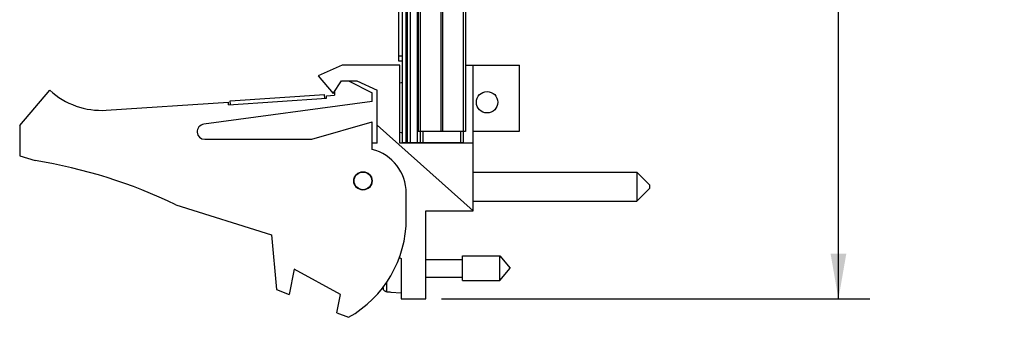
# Model space of a CAD drawing. Header units: inches. Extents: x 0.2 to 16.8, y 0.1 to 10.8.
# Tile 2 of 10: x 6.9 to 10.8, y 2.6 to 3.8. Entities that reach past the tile are written whole.
import ezdxf

# ---------------------------------------------------------------- set-up
doc = ezdxf.new("R2010")
doc.units = ezdxf.units.IN
doc.header["$LTSCALE"] = 0.935
doc.header["$MEASUREMENT"] = 0
doc.layers.get('0').update_dxf_attribs({"linetype": 'CONTINUOUS'})
doc.layers.add('DIMENSIONS', color=7, linetype='CONTINUOUS')
doc.styles.get("Standard").update_dxf_attribs({"font": 'txt', "width": 0.8})
doc.dimstyles.new('DIMSTYLE_2', dxfattribs={"dimtxt": 0.125, "dimasz": 0.18, "dimexe": 0.18, "dimexo": 0.0625, "dimgap": 0.09, "dimtad": 0, "dimtih": 1, "dimtoh": 1, "dimdec": 3, "dimzin": 4, "dimdsep": 46, "dimtxsty": 'STANDARD', "dimblk": '_FILLED', "dimblk1": '_FILLED', "dimblk2": '_FILLED', "dimcen": 0.09, "dimadec": 0, "dimazin": 0, "dimtp": 0.001, "dimtm": 0.001, "dimtfac": 1, "dimtdec": 3, "dimtofl": 0, "dimtmove": 0, "dimatfit": 3, "dimldrblk": '_FILLED', "dimfxl": 1, "dimtolj": 1, "dimtzin": 4, "dimarcsym": 0})

# ---------------------------------------------------------------- blocks, each defined once
blk = doc.blocks.new('_FILLED')
at = {"color": 0, "linetype": 'BYBLOCK'}
blk.add_solid([(0, 0), (-1, 0.174), (-1, -0.174)], dxfattribs=at)
blk = doc.blocks.new('*D13')
at = {"layer": 'DIMENSIONS', "color": 2, "linetype": 'CONTINUOUS'}
for p, q in [((8.5762, 7.7413), (10.2741, 7.7413)), ((10.1491, 7.7413), (10.1491, 5.4535)), ((10.1491, 2.6764), (10.1491, 5.2035)), ((8.5736, 2.6764), (10.2741, 2.6764))]:
    blk.add_line(p, q, dxfattribs=at)
at = {"layer": 'DIMENSIONS', "color": 2, "linetype": 'CONTINUOUS', "xscale": 0.18, "yscale": 0.18, "zscale": 0.18}
for p, rotation in [((10.1491, 7.7413), 90), ((10.1491, 2.6764), 270)]:
    blk.add_blockref('_FILLED', p, dxfattribs=dict(at, rotation=rotation))
at = {"layer": 'DIMENSIONS', "color": 2, "linetype": 'CONTINUOUS', "width": 0.8}
for s, p in [('[', (10.0616, 5.266)), (']', (10.7616, 5.266)), ('5.065', (9.4366, 5.266)), ('128.65', (10.1616, 5.266))]:
    blk.add_text(s, height=0.125, dxfattribs=at).set_placement(p)

msp = doc.modelspace()

# ---------------------------------------------------------------- linework, layer by layer
at = {"color": 7, "linetype": 'CONTINUOUS'}
for p, q in [((8.4187, 3.2983), (8.4187, 7.7413)), ((8.4307, 7.7413), (8.4307, 3.2983)), ((8.4367, 7.7413), (8.4367, 3.2983)), ((8.4487, 7.7413), (8.4487, 3.2983)), ((8.4779, 3.2983), (8.4779, 7.7413)), ((8.4037, 3.6213), (8.4037, 7.7313)), ((8.4797, 7.3413), (8.4797, 3.3413)), ((8.4887, 7.3413), (8.4887, 3.3413)), ((8.5706, 7.3413), (8.5706, 3.3413)), ((8.5769, 7.3413), (8.5769, 3.3413)), ((8.6588, 7.3413), (8.6588, 3.3413)), ((8.6677, 7.3413), (8.6677, 3.3413)), ((8.4187, 3.6413), (8.4037, 3.6413)), ((8.1781, 3.6054), (8.0831, 3.5624)), ((8.4081, 3.6054), (8.1781, 3.6054)), ((8.4187, 3.6213), (8.4037, 3.6213)), ((8.4081, 3.2954), (8.4081, 3.6054)), ((8.6677, 3.6054), (8.8831, 3.6054)), ((8.6991, 3.0264), (8.6991, 3.6054)), ((8.8831, 3.3424), (8.8831, 3.6054)), ((8.0831, 3.5624), (8.1431, 3.4924)), ((8.1431, 3.4924), (8.1763, 3.5424)), ((8.1763, 3.5424), (8.2363, 3.5424)), ((8.2041, 3.5424), (8.2981, 3.4954)), ((8.2363, 3.5424), (8.3181, 3.5054)), ((6.8981, 3.3654), (7.0181, 3.5054)), ((7.7342, 3.4633), (8.1084, 3.4878)), ((8.1093, 3.4728), (8.1084, 3.4878)), ((8.1162, 3.4833), (8.1481, 3.4854)), ((8.1168, 3.4733), (8.1162, 3.4833)), ((8.1481, 3.4999), (8.1481, 3.4854)), ((8.2981, 3.4604), (8.2981, 3.4954)), ((8.3181, 3.2954), (8.3181, 3.5054)), ((7.2417, 3.426), (7.727, 3.4578)), ((8.2981, 3.4604), (7.6291, 3.3701)), ((7.7277, 3.4478), (7.727, 3.4578)), ((7.7277, 3.4478), (8.1168, 3.4733)), ((7.7351, 3.4483), (7.7342, 3.4633)), ((6.8981, 3.3654), (6.8981, 3.2454)), ((8.0581, 3.3104), (8.2981, 3.3804)), ((8.2981, 3.2704), (8.2981, 3.3804)), ((8.6991, 3.0264), (8.3181, 3.367)), ((8.6677, 3.3413), (8.4797, 3.3413)), ((8.4887, 3.3413), (8.4887, 3.2983)), ((8.4987, 3.3413), (8.4987, 3.2983)), ((8.6487, 3.3413), (8.6487, 3.2983)), ((8.6587, 3.3413), (8.6587, 3.2983)), ((8.6991, 3.3424), (8.8831, 3.3424)), ((7.6331, 3.3104), (8.0581, 3.3104)), ((8.3181, 3.2954), (8.2981, 3.2954)), ((8.6991, 3.2954), (8.4081, 3.2954)), ((8.4187, 3.2983), (8.6587, 3.2983)), ((8.5131, 3.2983), (8.5131, 3.2954)), ((6.8981, 3.2454), (6.9601, 3.2259)), ((8.6991, 3.1802), (9.3491, 3.1802)), ((9.3491, 3.1802), (9.3991, 3.1302)), ((9.3491, 3.1802), (9.3491, 3.0652)), ((9.3991, 3.1302), (9.3991, 3.1152)), ((8.4331, 2.9954), (8.4331, 3.0961)), ((9.3491, 3.0652), (9.3991, 3.1152)), ((7.5181, 3.0501), (7.8981, 2.9304)), ((8.6991, 3.0652), (9.3491, 3.0652)), ((8.5111, 3.0264), (8.6991, 3.0264)), ((8.5111, 2.6764), (8.5111, 3.0264)), ((7.8981, 2.9304), (7.9181, 2.7134)), ((8.4053, 2.8429), (8.4131, 2.8364)), ((8.4131, 2.8364), (8.4131, 2.6764)), ((8.5111, 2.8334), (8.6568, 2.8334)), ((8.6568, 2.8476), (8.8049, 2.8476)), ((8.6568, 2.7492), (8.6568, 2.8476)), ((8.8049, 2.8476), (8.8462, 2.7984)), ((8.8049, 2.7492), (8.8049, 2.8476)), ((7.9881, 2.7942), (7.9681, 2.6942)), ((8.1721, 2.6942), (7.9881, 2.7942)), ((8.8049, 2.7492), (8.8462, 2.7984)), ((8.356, 2.7047), (8.356, 2.7441)), ((8.5111, 2.7634), (8.6568, 2.7634)), ((8.6568, 2.7492), (8.8049, 2.7492)), ((7.9181, 2.7134), (7.9681, 2.6942)), ((8.3417, 2.7163), (8.3417, 2.7252)), ((8.3718, 2.7037), (8.3718, 2.7027)), ((8.3718, 2.7027), (8.4131, 2.7004)), ((8.1575, 2.6213), (8.1721, 2.6942)), ((8.4131, 2.6764), (8.5111, 2.6764)), ((8.1575, 2.6213), (8.2041, 2.6034))]:
    msp.add_line(p, q, dxfattribs=at)
for centre, radius in [((8.7541, 3.4578), 0.0425), ((8.2611, 3.1454), 0.0365), ((8.2611, 3.1454), 0.035)]:
    msp.add_circle(centre, radius, dxfattribs=at)
for centre, radius, start, end in [((8.4187, 3.4539), 0.0806, 90, 97.5721), ((7.2221, 3.7254), 0.3, 227.1666, 273.7467), ((7.6331, 3.3404), 0.03, 97.6845, 270), ((8.4187, 3.4183), 0.0806, 262.4279, 270), ((8.2531, 3.0961), 0.18, 0, 75.5225), ((6.6368, 1.2259), 2.026, 64.2145, 80.8167), ((7.9831, 2.9954), 0.45, 299.4136, 360), ((8.6434, 2.7984), 0.3127, 193.9238, 195.2119)]:
    msp.add_arc(centre, radius, start, end, dxfattribs=at)
for points, knots in [([(8.356, 2.7047), (8.3551, 2.7047), (8.3535, 2.7049), (8.3511, 2.7057), (8.3489, 2.7067), (8.3469, 2.7082), (8.3451, 2.7099), (8.3436, 2.7118), (8.3425, 2.714), (8.3419, 2.7156), (8.3417, 2.7163)], [0, 0, 0, 0, 0.125027, 0.250078, 0.375124, 0.500148, 0.625122, 0.750077, 0.875022, 1, 1, 1, 1]), ([(8.356, 2.7047), (8.3586, 2.7045), (8.3639, 2.7042), (8.3691, 2.7039), (8.3718, 2.7037)], [0, 0, 0, 0, 0.499557, 1, 1, 1, 1])]:
    msp.add_open_spline(points, degree=3, knots=knots, dxfattribs=at)

# ---------------------------------------------------------------- dimensions: what is measured, and where the dimension line sits
at = {"layer": 'DIMENSIONS', "color": 2, "linetype": 'CONTINUOUS'}
dim = msp.add_linear_dim(base=(10.1491, 7.7413), p1=(8.5736, 2.6764), p2=(8.5762, 7.7413), angle=90, dimstyle='DIMSTYLE_2', dxfattribs=at)
dim.commit()
dim.dimension.update_dxf_attribs({"geometry": '*D13', "text_midpoint": (10.1491, 5.3285), "dimtype": 160})

doc.saveas('drawing.dxf')
